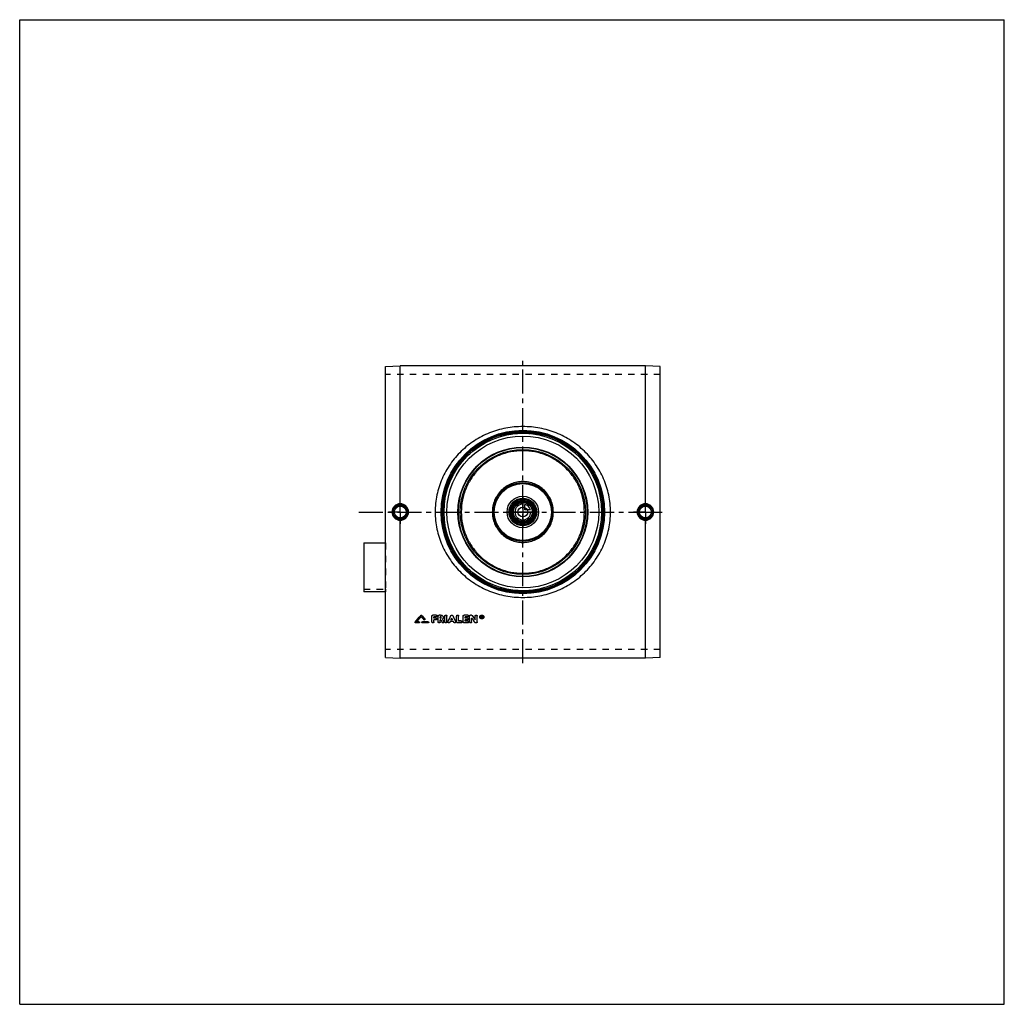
# Model space of a CAD drawing. Header units: millimetres. Extents: x 0 to 1000, y 0 to 1000.
import ezdxf

# ---------------------------------------------------------------- set-up
doc = ezdxf.new("R2010")
doc.units = ezdxf.units.MM
doc.header["$LTSCALE"] = 65.185185
doc.linetypes.add('CENTER', pattern=[0.6, 0.375, -0.075, 0.075, -0.075])
doc.linetypes.add('HIDDEN', pattern=[0.2, 0.1, -0.1])
doc.layers.get('0').update_dxf_attribs({"linetype": 'CONTINUOUS'})
for name, color, linetype in [('ACHSEN_S', 7, 'CONTINUOUS'), ('FASEN', 7, 'CONTINUOUS'), ('KOERPER', 7, 'CONTINUOUS'), ('KONST.EL_MIT_GEO', 7, 'CONTINUOUS'), ('KURVEN', 7, 'CONTINUOUS')]:
    doc.layers.add(name, color=color, linetype=linetype)

msp = doc.modelspace()

# ---------------------------------------------------------------- linework, layer by layer
at = {"color": 7, "linetype": 'Continuous'}
for p, q in [((0, 0), (0, 1000)), ((0, 1000), (1000, 1000)), ((1000, 0), (1000, 1000)), ((0, 0), (1000, 0))]:
    msp.add_line(p, q, dxfattribs=at)
at = {"layer": 'ACHSEN_S', "color": 2, "linetype": 'CENTER'}
for p, q in [((511, 346.5), (511, 653.5)), ((344.5, 500), (655.5, 500))]:
    msp.add_line(p, q, dxfattribs=at)
at = {"layer": 'FASEN', "color": 7, "linetype": 'Continuous'}
for p, q in [((371.5, 647.7), (386.5, 648.5)), ((371.5, 352.3), (371.5, 647.7)), ((635.5, 648.5), (386.5, 648.5)), ((650.5, 647.7), (635.5, 648.5)), ((650.5, 352.3), (650.5, 647.7)), ((371.5, 352.3), (386.5, 351.5)), ((635.5, 351.5), (386.5, 351.5)), ((650.5, 352.3), (635.5, 351.5))]:
    msp.add_line(p, q, dxfattribs=at)
for radius in [80, 77.1]:
    msp.add_circle((511, 500), radius, dxfattribs=at)
at = {"layer": 'KOERPER', "color": 8, "linetype": 'HIDDEN'}
for p, q in [((650.5, 639.8), (371.5, 639.8)), ((349.5, 421.6), (371.5, 421.6)), ((371.5, 421.6), (371.5, 418.8)), ((650.5, 360.2), (371.5, 360.2))]:
    msp.add_line(p, q, dxfattribs=at)
at = {"layer": 'KOERPER', "color": 2, "linetype": 'CENTER'}
for p, q in [((386.5, 500), (386.5, 512)), ((635.5, 500), (635.5, 512)), ((386.5, 500), (374.5, 500)), ((386.5, 500), (386.5, 488)), ((386.5, 500), (398.5, 500)), ((635.5, 500), (623.5, 500)), ((635.5, 500), (647.5, 500)), ((635.5, 500), (635.5, 488))]:
    msp.add_line(p, q, dxfattribs=at)
at = {"layer": 'KOERPER', "color": 7, "linetype": 'Continuous'}
msp.add_line((371.5, 418.8), (349.5, 418.8), dxfattribs=at)
msp.add_circle((511, 500), 11.7, dxfattribs=at)
at = {"layer": 'KONST.EL_MIT_GEO', "color": 7, "linetype": 'Continuous'}
for p, q in [((386.5, 508.4), (386.5, 648.5)), ((635.5, 508.4), (635.5, 648.5)), ((386.5, 351.5), (386.5, 491.6)), ((635.5, 351.5), (635.5, 491.6)), ((349.5, 468.6), (349.5, 418.8)), ((349.5, 468.6), (371.5, 468.6)), ((407.3, 395.1), (407.3, 394.9)), ((408.2, 395.1), (408.2, 394.9)), ((411.4, 391.3), (411.4, 391.2)), ((418.7, 388.2), (418.7, 394.3)), ((423, 395.3), (419.7, 395.3)), ((419.7, 395.3), (419.7, 395.2)), ((423, 395.2), (419.7, 395.2)), ((423, 393.4), (420.7, 393.4)), ((420.7, 392.2), (420.7, 393.4)), ((422.7, 392.3), (420.7, 392.3)), ((422.7, 392.2), (420.7, 392.2)), ((422.7, 390.4), (420.7, 390.4)), ((420.7, 388.2), (420.7, 390.4)), ((422.7, 392.3), (422.7, 392.2)), ((423, 395.3), (423, 395.2)), ((425, 388.2), (425, 394.3)), ((427.5, 395.3), (426, 395.3)), ((426, 395.3), (426, 395.2)), ((427.5, 395.2), (426, 395.2)), ((427.5, 393.4), (427, 393.4)), ((427, 392.2), (427, 393.4)), ((427.5, 392.3), (427, 392.3)), ((427.5, 392.2), (427, 392.2)), ((427.7, 390.4), (427, 390.4)), ((427, 388.2), (427, 390.4)), ((427.5, 395.3), (427.5, 395.2)), ((427.5, 392.3), (427.5, 392.2)), ((431.9, 388.2), (431.9, 394.3)), ((433.9, 388.2), (433.9, 394.3)), ((437.9, 394.8), (437.9, 394.6)), ((439.7, 390.4), (438, 390.4)), ((439.6, 390.5), (438.1, 390.5)), ((439.8, 394.8), (439.8, 394.6)), ((443.8, 388.2), (443.8, 394.3)), ((445.8, 389.1), (445.8, 394.3)), ((450.4, 388.2), (450.4, 394.3)), ((455.1, 395.3), (451.4, 395.3)), ((451.4, 395.3), (451.4, 395.2)), ((455.1, 395.2), (451.4, 395.2)), ((455.1, 393.4), (452.4, 393.4)), ((452.4, 392.2), (452.4, 393.4)), ((454.7, 392.3), (452.4, 392.3)), ((454.7, 392.2), (452.4, 392.2)), ((454.7, 390.4), (452.4, 390.4)), ((452.4, 389.1), (452.4, 390.4)), ((454.7, 392.3), (454.7, 392.2)), ((455.1, 395.3), (455.1, 395.2)), ((457, 388.2), (457, 394.3)), ((458.7, 395.3), (458, 395.3)), ((458, 395.3), (458, 395.2)), ((458.7, 395.2), (458, 395.2)), ((458.7, 395.3), (458.7, 395.2)), ((459, 388.2), (459, 392.1)), ((459.5, 394.9), (459.5, 394.8)), ((462.6, 390.4), (462.6, 394.3)), ((464.6, 388.2), (464.6, 394.3)), ((469.3, 394.4), (468.9, 394.4)), ((468.9, 392.2), (468.9, 394.4)), ((469.3, 394.3), (468.9, 394.3)), ((469.2, 392.2), (468.9, 392.2)), ((469.3, 394), (469.2, 394)), ((469.2, 393.4), (469.2, 394)), ((469.3, 393.5), (469.2, 393.5)), ((469.3, 393.4), (469.2, 393.4)), ((469.3, 393.1), (469.2, 393.1)), ((469.2, 392.2), (469.2, 393.1)), ((469.3, 394.4), (469.3, 394.3)), ((469.3, 393.5), (469.3, 393.4)), ((469.5, 393.6), (469.5, 393.8)), ((469.8, 392.2), (469.5, 392.2)), ((469.8, 392.4), (469.6, 393.2)), ((469.8, 393.6), (469.8, 393.8)), ((469.8, 392.4), (469.8, 392.2)), ((401.6, 388.3), (401.6, 388.2)), ((405.5, 387.4), (402.1, 387.4)), ((405.5, 388.4), (403.2, 388.4)), ((405.5, 388.5), (403.3, 388.5)), ((405.5, 388.5), (405.5, 388.4)), ((414.8, 388.5), (409, 388.5)), ((409, 388.5), (409, 388.4)), ((414.8, 388.4), (409, 388.4)), ((414.8, 387.4), (409, 387.4)), ((414.8, 388.5), (414.8, 388.4)), ((430.8, 388.8), (430.8, 388.6)), ((434.9, 388.7), (434.9, 388.6)), ((436.8, 387.9), (437.1, 388.7)), ((440.6, 388.7), (437.1, 388.7)), ((440.9, 387.9), (440.6, 388.7)), ((442.8, 388.7), (442.8, 388.6)), ((448.5, 387.4), (444.8, 387.4)), ((448.5, 389.3), (445.8, 389.3)), ((448.5, 389.1), (445.8, 389.1)), ((448.5, 389.3), (448.5, 389.1)), ((455.1, 387.4), (451.4, 387.4)), ((455.1, 389.3), (452.4, 389.3)), ((455.1, 389.1), (452.4, 389.1)), ((455.1, 389.3), (455.1, 389.1)), ((463.6, 387.4), (463, 387.4))]:
    msp.add_line(p, q, dxfattribs=at)
at = {"layer": 'KONST.EL_MIT_GEO', "color": 8, "linetype": 'HIDDEN'}
for p, q in [((371.5, 468.6), (371.5, 421.6)), ((407.8, 393.9), (407.8, 393.8)), ((410.5, 390.7), (410.5, 390.6)), ((411.5, 390.9), (411.5, 391)), ((418.7, 394.4), (418.7, 394.3)), ((423, 393.5), (420.7, 393.5)), ((420.7, 393.5), (420.7, 393.4)), ((422.7, 390.5), (420.7, 390.5)), ((420.7, 390.5), (420.7, 390.4)), ((422.7, 390.5), (422.7, 390.4)), ((423, 393.5), (423, 393.4)), ((423.7, 391.3), (423.7, 391.4)), ((424, 394.3), (424, 394.4)), ((425, 394.4), (425, 394.3)), ((427.5, 393.5), (427, 393.5)), ((427, 393.5), (427, 393.4)), ((427.7, 390.5), (427, 390.5)), ((427, 390.5), (427, 390.4)), ((427.5, 393.5), (427.5, 393.4)), ((427.7, 390.5), (427.7, 390.4)), ((428.2, 392.8), (428.2, 392.9)), ((429.5, 391.3), (429.5, 391.1)), ((429.5, 391.2), (429.5, 391.3)), ((429.5, 391.2), (429.5, 391.2)), ((430.2, 392.8), (430.2, 392.9)), ((431.9, 394.4), (431.9, 394.3)), ((433.9, 394.4), (433.9, 394.3)), ((438.1, 390.5), (438, 390.5)), ((438, 390.5), (438, 390.4)), ((438.9, 392.2), (438.9, 392.1)), ((439.7, 390.5), (439.6, 390.5)), ((439.7, 390.5), (439.7, 390.4)), ((443.8, 394.4), (443.8, 394.3)), ((445.8, 394.4), (445.8, 394.3)), ((450.4, 394.4), (450.4, 394.3)), ((455.1, 393.5), (452.4, 393.5)), ((452.4, 393.5), (452.4, 393.4)), ((454.7, 390.5), (452.4, 390.5)), ((452.4, 390.5), (452.4, 390.4)), ((454.7, 390.5), (454.7, 390.4)), ((455.1, 393.5), (455.1, 393.4)), ((455.7, 391.3), (455.7, 391.4)), ((456.1, 394.3), (456.1, 394.4)), ((457, 394.4), (457, 394.3)), ((459, 392.3), (459, 392.1)), ((462.6, 394.4), (462.6, 394.3)), ((464.6, 394.4), (464.6, 394.3)), ((467.2, 393.4), (467.2, 393.3)), ((467.7, 393.4), (467.7, 393.3)), ((469.2, 392.4), (468.9, 392.4)), ((469.3, 394.1), (469.2, 394.1)), ((469.2, 394.1), (469.2, 394)), ((469.3, 393.2), (469.2, 393.2)), ((469.2, 393.2), (469.2, 393.1)), ((469.3, 394.1), (469.3, 394)), ((469.3, 393.2), (469.3, 393.1)), ((469.5, 392.4), (469.3, 393.2)), ((469.5, 393.9), (469.5, 393.8)), ((469.8, 392.4), (469.5, 392.4)), ((469.5, 392.4), (469.5, 392.2)), ((469.6, 393.3), (469.6, 393.2)), ((469.6, 393.2), (469.6, 393.3)), ((469.6, 393.2), (469.6, 393.2)), ((469.8, 393.9), (469.8, 393.8)), ((471, 393.4), (471, 393.3)), ((471.5, 393.4), (471.5, 393.3)), ((401.5, 388), (401.5, 387.9)), ((405.5, 387.5), (402.1, 387.5)), ((402.1, 387.5), (402.1, 387.4)), ((403.3, 388.5), (403.2, 388.5)), ((403.2, 388.5), (403.2, 388.4)), ((405.5, 387.5), (405.5, 387.4)), ((406.1, 387.9), (406.1, 388)), ((408.4, 388), (408.4, 387.9)), ((414.8, 387.5), (409, 387.5)), ((409, 387.5), (409, 387.4)), ((414.8, 387.5), (414.8, 387.4)), ((415.4, 387.9), (415.4, 388)), ((429, 388), (429, 387.9)), ((430.9, 388.2), (430.9, 388.4)), ((434.9, 388.4), (434.9, 388.2)), ((436.8, 388), (437.1, 388.8)), ((436.8, 388), (436.8, 387.9)), ((440.6, 388.8), (437.1, 388.8)), ((437.1, 388.8), (437.1, 388.7)), ((440.6, 388.8), (440.6, 388.7)), ((440.9, 388), (440.6, 388.8)), ((440.9, 388), (440.9, 387.9)), ((442.8, 388.2), (442.8, 388.4)), ((448.5, 387.5), (444.8, 387.5)), ((444.8, 387.5), (444.8, 387.4)), ((448.5, 387.5), (448.5, 387.4)), ((449.4, 388.2), (449.4, 388.4)), ((455.1, 387.5), (451.4, 387.5)), ((451.4, 387.5), (451.4, 387.4)), ((455.1, 387.5), (455.1, 387.4)), ((456.1, 388.2), (456.1, 388.4)), ((462.1, 387.9), (462.1, 387.8)), ((463.6, 387.5), (463, 387.5)), ((463, 387.5), (463, 387.4)), ((463.6, 387.5), (463.6, 387.4))]:
    msp.add_line(p, q, dxfattribs=at)
at = {"layer": 'KONST.EL_MIT_GEO', "color": 7, "linetype": 'Continuous'}
for centre, radius in [((511, 500), 83), ((511, 500), 82), ((511, 500), 81.2), ((511, 500), 65.9), ((511, 500), 65.4), ((511, 500), 63.5), ((511, 500), 30), ((511, 500), 29), ((511, 500), 14), ((511, 500), 13), ((511, 500), 11.3), ((511, 500), 10.3), ((386.5, 500), 7.05), ((386.5, 500), 6.05), ((511, 500), 5), ((635.5, 500), 7.05), ((635.5, 500), 6.05)]:
    msp.add_circle(centre, radius, dxfattribs=at)
at = {"layer": 'KONST.EL_MIT_GEO', "color": 8, "linetype": 'HIDDEN'}
msp.add_circle((511, 500), 80, dxfattribs=at)
at = {"layer": 'KONST.EL_MIT_GEO', "color": 7, "linetype": 'Continuous'}
for centre, radius, start, end in [((386.5, 500), 7.43, 90.0316, 180.0329), ((386.5, 500), 7.43, 359.967, 90.2643), ((635.5, 500), 7.43, 89.7357, 180.033), ((635.5, 500), 7.43, 359.9671, 89.9684), ((386.5, 500), 7.43, 179.9671, 269.9684), ((386.5, 500), 7.43, 269.7357, 0.033), ((635.5, 500), 7.43, 179.967, 270.2643), ((635.5, 500), 7.43, 270.0316, 0.0329), ((-353.7, 1026.7), 989, 319.7946, 320.3047), ((-354.9, 1026.8), 990, 319.8311, 320.3411), ((-352.3, 1025.8), 988.4, 319.8466, 320.2557), ((1172.1, 1029.4), 994.1, 219.7451, 219.9884), ((1175.1, 1031.7), 996.7, 219.6966, 219.9788), ((1176.3, 1031.7), 997.6, 219.6602, 219.9424), ((1322.6, 863), 1012.1, 207.8398, 208.0011), ((1326.7, 864.8), 1014.6, 207.8313, 207.9845), ((1328.9, 865.2), 1016.7, 207.7938, 207.9538), ((-499.2, 857.1), 1045, 333.3703, 333.7397), ((-501.2, 857.4), 1046.9, 333.4, 333.7691), ((1376.9, 857.1), 1045, 206.2603, 206.6297), ((1378.9, 857.4), 1046.9, 206.2309, 206.6), ((1246.8, 947.1), 963.6, 215.1605, 215.4784), ((1258.2, 954.4), 975.2, 215.01, 215.3253), ((1259.6, 954.5), 976.4, 214.9752, 215.2903), ((469, 393.4), 1.29, 182.8481, 193.7428), ((469.3, 393.7), 0.285, 270.1684, 275.5261), ((469.7, 393.4), 1.29, 346.1806, 357.1901)]:
    msp.add_arc(centre, radius, start, end, dxfattribs=at)
at = {"layer": 'KONST.EL_MIT_GEO', "color": 8, "linetype": 'HIDDEN'}
for centre, radius, start, end in [((-351.1, 1025.8), 987.5, 319.8101, 320.2193), ((1170.9, 1029.4), 993.1, 219.7815, 220.0248), ((1320.8, 862.8), 1010.3, 207.8703, 208.0318), ((427.7, 392.9), 0.553, 352.8327, 0.0048), ((1245.5, 947), 962.4, 215.1954, 215.5134), ((469, 393.4), 1.34, 179.9916, 182.832), ((469.3, 393.7), 0.2, 353.3654, 0.0417), ((469.7, 393.4), 1.34, 357.2022, 0.0083)]:
    msp.add_arc(centre, radius, start, end, dxfattribs=at)
at = {"layer": 'KONST.EL_MIT_GEO', "color": 7, "linetype": 'Continuous'}
for centre, start_param in [((469.5, 500), -4.25373), ((469.8, 500), -4.25419)]:
    msp.add_ellipse(centre, major_axis=(-46.1, 232.3), ratio=0.09897, start_param=start_param, end_param=-4.24957, dxfattribs=at)
for points, knots in [([(600, 500), (600, 502.9), (599.7, 508.7), (598.4, 517.3), (596.2, 525.7), (592.1, 536.5), (585.1, 549), (575.8, 560), (567.2, 567.5), (560.2, 572.5), (552.8, 576.8), (542.3, 581.6), (528.4, 585.7), (511, 587.3), (493.6, 585.7), (479.7, 581.6), (469.2, 576.8), (461.8, 572.5), (454.8, 567.5), (446.2, 560), (436.9, 549), (429.9, 536.5), (425.8, 525.7), (423.6, 517.3), (422.3, 508.7), (422, 502.9), (422, 500)], [0, 0, 0, 0, 0.03155, 0.06305, 0.09447, 0.1258, 0.18805, 0.25001, 0.28101, 0.31204, 0.34315, 0.37436, 0.43702, 0.5, 0.56298, 0.62564, 0.65685, 0.68796, 0.71899, 0.74999, 0.81195, 0.8742, 0.90553, 0.93695, 0.96845, 1, 1, 1, 1]), ([(573.5, 500), (573.5, 504.1), (572.9, 510.3), (570.9, 518.2), (568.1, 525.9), (563.2, 534.9), (556.7, 542.8), (550.7, 548.2), (544.1, 553), (535.1, 557.9), (523.3, 561.4), (511, 562.6), (498.7, 561.4), (486.9, 557.9), (477.9, 553), (471.3, 548.2), (465.3, 542.8), (458.8, 534.9), (453.9, 525.9), (451.1, 518.2), (449.1, 510.3), (448.5, 504.1), (448.5, 500)], [0, 0, 0, 0, 0.06274, 0.0941, 0.12541, 0.18779, 0.25001, 0.28115, 0.31231, 0.37467, 0.43726, 0.5, 0.56274, 0.62533, 0.68769, 0.71885, 0.74999, 0.81221, 0.87459, 0.9059, 0.93726, 1, 1, 1, 1]), ([(542, 500), (542, 502), (541.6, 506.1), (539.8, 511.9), (536.9, 517.3), (533, 522), (528.3, 525.8), (522.9, 528.7), (517.1, 530.5), (511, 531.1), (504.9, 530.5), (499.1, 528.7), (493.7, 525.8), (489, 522), (485.1, 517.3), (482.2, 511.9), (480.4, 506.1), (480, 502), (480, 500)], [0, 0, 0, 0, 0.06256, 0.12509, 0.18756, 0.25, 0.31243, 0.37491, 0.43744, 0.5, 0.56256, 0.62509, 0.68757, 0.75, 0.81244, 0.87491, 0.93744, 1, 1, 1, 1]), ([(386.5, 508.4), (385.4, 508.4), (383.2, 507.9), (380.4, 506.1), (378.6, 503.3), (378.1, 501.1), (378.1, 500)], [0, 0, 0, 0, 0.24958, 0.49952, 0.74971, 1, 1, 1, 1]), ([(378.1, 500), (378.1, 498.9), (378.6, 496.7), (380.4, 493.9), (383.2, 492.1), (385.4, 491.6), (386.5, 491.6)], [0, 0, 0, 0, 0.25029, 0.50048, 0.75042, 1, 1, 1, 1]), ([(386.5, 508.4), (386.5, 508.3), (386.5, 508.1), (386.5, 507.9), (386.5, 507.7), (386.5, 507.6), (386.5, 507.5), (386.5, 507.5), (386.5, 507.4), (386.5, 507.4)], [0, 0, 0, 0, 0.3728, 0.54121, 0.68986, 0.81365, 0.90842, 0.97109, 1, 1, 1, 1]), ([(394.9, 500), (394.9, 501.1), (394.5, 503.3), (392.6, 506.1), (389.8, 508), (387.6, 508.4), (386.5, 508.4)], [0, 0, 0, 0, 0.25, 0.49998, 0.74997, 1, 1, 1, 1]), ([(386.5, 491.6), (387.6, 491.6), (389.8, 492), (392.6, 493.9), (394.5, 496.7), (394.9, 498.9), (394.9, 500)], [0, 0, 0, 0, 0.25003, 0.50002, 0.75, 1, 1, 1, 1]), ([(422, 500), (422, 497.1), (422.3, 491.3), (423.6, 482.7), (425.8, 474.3), (429.9, 463.5), (436.9, 451), (446.2, 440), (454.8, 432.5), (461.8, 427.5), (469.2, 423.2), (479.7, 418.4), (493.6, 414.3), (511, 412.7), (528.4, 414.3), (542.3, 418.4), (552.8, 423.2), (560.2, 427.5), (567.2, 432.5), (575.8, 440), (585.1, 451), (592.1, 463.5), (596.2, 474.3), (598.4, 482.7), (599.7, 491.3), (600, 497.1), (600, 500)], [0, 0, 0, 0, 0.03155, 0.06305, 0.09447, 0.1258, 0.18805, 0.25001, 0.28101, 0.31204, 0.34315, 0.37436, 0.43702, 0.5, 0.56298, 0.62564, 0.65685, 0.68796, 0.71899, 0.74999, 0.81195, 0.8742, 0.90553, 0.93695, 0.96845, 1, 1, 1, 1]), ([(448.5, 500), (448.5, 495.9), (449.1, 489.7), (451.1, 481.8), (453.9, 474.1), (458.8, 465.1), (465.3, 457.2), (471.3, 451.8), (477.9, 447), (486.9, 442.1), (498.7, 438.6), (511, 437.4), (523.3, 438.6), (535.1, 442.1), (544.1, 447), (550.7, 451.8), (556.7, 457.2), (563.2, 465.1), (568.1, 474.1), (570.9, 481.8), (572.9, 489.7), (573.5, 495.9), (573.5, 500)], [0, 0, 0, 0, 0.06274, 0.0941, 0.12541, 0.18779, 0.25001, 0.28115, 0.31231, 0.37467, 0.43726, 0.5, 0.56274, 0.62533, 0.68769, 0.71885, 0.74999, 0.81221, 0.87459, 0.9059, 0.93726, 1, 1, 1, 1]), ([(480, 500), (480, 498), (480.4, 493.9), (482.2, 488.1), (485.1, 482.7), (489, 478), (493.7, 474.2), (499.1, 471.3), (504.9, 469.5), (511, 468.9), (517.1, 469.5), (522.9, 471.3), (528.3, 474.2), (533, 478), (536.9, 482.7), (539.8, 488.1), (541.6, 493.9), (542, 498), (542, 500)], [0, 0, 0, 0, 0.06256, 0.12509, 0.18756, 0.25, 0.31243, 0.37491, 0.43744, 0.5, 0.56256, 0.62509, 0.68757, 0.75, 0.81244, 0.87491, 0.93744, 1, 1, 1, 1]), ([(635.5, 508.4), (634.4, 508.4), (632.2, 508), (629.4, 506.1), (627.5, 503.3), (627.1, 501.1), (627.1, 500)], [0, 0, 0, 0, 0.25003, 0.50002, 0.75, 1, 1, 1, 1]), ([(627.1, 500), (627.1, 498.9), (627.5, 496.7), (629.4, 493.9), (632.2, 492), (634.4, 491.6), (635.5, 491.6)], [0, 0, 0, 0, 0.25, 0.49998, 0.74997, 1, 1, 1, 1]), ([(635.5, 508.4), (635.5, 508.3), (635.5, 508.1), (635.5, 507.9), (635.5, 507.7), (635.5, 507.6), (635.5, 507.5), (635.5, 507.5), (635.5, 507.4), (635.5, 507.4)], [0, 0, 0, 0, 0.3728, 0.5412, 0.68986, 0.81365, 0.90842, 0.97108, 1, 1, 1, 1]), ([(643.9, 500), (643.9, 501.1), (643.4, 503.3), (641.6, 506.1), (638.8, 507.9), (636.6, 508.4), (635.5, 508.4)], [0, 0, 0, 0, 0.25029, 0.50048, 0.75042, 1, 1, 1, 1]), ([(635.5, 491.6), (636.6, 491.6), (638.8, 492.1), (641.6, 493.9), (643.4, 496.7), (643.9, 498.9), (643.9, 500)], [0, 0, 0, 0, 0.24958, 0.49952, 0.74971, 1, 1, 1, 1]), ([(386.5, 491.6), (386.5, 491.7), (386.5, 491.9), (386.5, 492.1), (386.5, 492.3), (386.5, 492.4), (386.5, 492.5), (386.5, 492.5), (386.5, 492.6), (386.5, 492.6)], [0, 0, 0, 0, 0.37281, 0.54121, 0.68986, 0.81366, 0.90843, 0.97109, 1, 1, 1, 1]), ([(635.5, 491.6), (635.5, 491.7), (635.5, 491.9), (635.5, 492.1), (635.5, 492.3), (635.5, 492.4), (635.5, 492.5), (635.5, 492.5), (635.5, 492.6), (635.5, 492.6)], [0, 0, 0, 0, 0.3728, 0.5412, 0.68985, 0.81365, 0.90842, 0.97108, 1, 1, 1, 1]), ([(407.3, 395.1), (407.4, 395.2), (407.8, 395.4), (408.1, 395.2), (408.2, 395.1)], [0, 0, 0, 0, 0.49957, 1, 1, 1, 1]), ([(407.3, 394.9), (407.4, 395.1), (407.8, 395.2), (408.1, 395.1), (408.2, 394.9)], [0, 0, 0, 0, 0.50001, 1, 1, 1, 1]), ([(411.5, 390.9), (411.5, 390.8), (411.4, 390.6), (411.3, 390.4), (411.1, 390.3), (410.7, 390.3), (410.5, 390.5), (410.5, 390.6)], [0, 0, 0, 0, 0.23369, 0.35834, 0.48748, 0.74877, 1, 1, 1, 1]), ([(411.4, 391.3), (411.4, 391.3), (411.5, 391.2), (411.5, 391.1), (411.5, 391)], [0, 0, 0, 0, 0.26438, 1, 1, 1, 1]), ([(411.4, 391.2), (411.4, 391.2), (411.5, 391.1), (411.5, 390.9), (411.5, 390.9)], [0, 0, 0, 0, 0.25714, 1, 1, 1, 1]), ([(418.7, 394.4), (418.7, 394.5), (418.8, 394.8), (419, 395.1), (419.4, 395.3), (419.6, 395.3), (419.7, 395.3)], [0, 0, 0, 0, 0.23683, 0.48197, 0.73684, 1, 1, 1, 1]), ([(418.7, 394.3), (418.7, 394.4), (418.8, 394.6), (419, 394.9), (419.4, 395.1), (419.6, 395.2), (419.7, 395.2)], [0, 0, 0, 0, 0.23652, 0.4812, 0.73686, 1, 1, 1, 1]), ([(422.7, 392.3), (422.8, 392.3), (423.1, 392.2), (423.4, 392.1), (423.6, 391.8), (423.7, 391.5), (423.7, 391.4)], [0, 0, 0, 0, 0.26735, 0.51943, 0.76642, 1, 1, 1, 1]), ([(422.7, 392.2), (423, 392.2), (423.3, 392), (423.6, 391.6), (423.7, 391.4), (423.7, 391.3)], [0, 0, 0, 0, 0.51596, 0.76239, 1, 1, 1, 1]), ([(423.7, 391.3), (423.7, 391.2), (423.6, 390.9), (423.3, 390.5), (423, 390.4), (422.7, 390.4)], [0, 0, 0, 0, 0.23761, 0.48386, 1, 1, 1, 1]), ([(423, 395.3), (423.2, 395.3), (423.4, 395.3), (423.8, 395.1), (424, 394.8), (424, 394.5), (424, 394.4)], [0, 0, 0, 0, 0.26644, 0.51814, 0.76548, 1, 1, 1, 1]), ([(423, 395.2), (423.2, 395.2), (423.4, 395.1), (423.8, 394.9), (424, 394.6), (424, 394.4), (424, 394.3)], [0, 0, 0, 0, 0.26314, 0.5188, 0.76349, 1, 1, 1, 1]), ([(424, 394.3), (424, 394.2), (424, 393.9), (423.8, 393.6), (423.4, 393.4), (423.2, 393.4), (423, 393.4)], [0, 0, 0, 0, 0.23651, 0.48104, 0.73668, 1, 1, 1, 1]), ([(425, 394.4), (425, 394.5), (425.1, 394.8), (425.3, 395.1), (425.6, 395.3), (425.9, 395.3), (426, 395.3)], [0, 0, 0, 0, 0.23683, 0.48197, 0.73684, 1, 1, 1, 1]), ([(425, 394.3), (425, 394.4), (425.1, 394.6), (425.3, 394.9), (425.6, 395.1), (425.9, 395.2), (426, 395.2)], [0, 0, 0, 0, 0.23652, 0.4812, 0.73686, 1, 1, 1, 1]), ([(427.5, 395.3), (427.9, 395.3), (428.6, 395.2), (429.5, 394.7), (430.1, 393.9), (430.2, 393.2), (430.2, 392.9)], [0, 0, 0, 0, 0.26375, 0.5185, 0.76334, 1, 1, 1, 1]), ([(427.5, 395.2), (427.9, 395.2), (428.6, 395), (429.5, 394.5), (430.1, 393.7), (430.2, 393.1), (430.2, 392.8)], [0, 0, 0, 0, 0.2634, 0.51928, 0.76395, 1, 1, 1, 1]), ([(428.2, 392.8), (428.2, 392.9), (428.2, 393), (428, 393.3), (427.7, 393.4), (427.5, 393.4)], [0, 0, 0, 0, 0.23806, 0.48464, 1, 1, 1, 1]), ([(427.5, 392.2), (427.7, 392.2), (428, 392.2), (428.2, 392.5), (428.2, 392.7), (428.2, 392.8)], [0, 0, 0, 0, 0.51548, 0.76193, 1, 1, 1, 1]), ([(427.5, 392.3), (427.7, 392.3), (428, 392.4), (428.2, 392.6), (428.2, 392.8), (428.2, 392.8)], [0, 0, 0, 0, 0.51421, 0.7606, 1, 1, 1, 1]), ([(430.2, 392.8), (430.2, 392.5), (430.1, 391.8), (429.7, 391.3), (429.5, 391.1)], [0, 0, 0, 0, 0.49187, 1, 1, 1, 1]), ([(431.9, 394.4), (431.9, 394.5), (431.9, 394.8), (432.2, 395.1), (432.5, 395.3), (432.9, 395.3), (433.3, 395.3), (433.6, 395.1), (433.8, 394.8), (433.9, 394.5), (433.9, 394.4)], [0, 0, 0, 0, 0.11983, 0.24031, 0.36952, 0.49993, 0.63146, 0.75951, 0.88074, 1, 1, 1, 1]), ([(431.9, 394.3), (431.9, 394.4), (431.9, 394.6), (432.2, 394.9), (432.5, 395.1), (432.9, 395.2), (433.3, 395.1), (433.6, 394.9), (433.8, 394.6), (433.9, 394.4), (433.9, 394.3)], [0, 0, 0, 0, 0.11825, 0.24058, 0.36842, 0.5, 0.63157, 0.75941, 0.88175, 1, 1, 1, 1]), ([(437.9, 394.8), (438, 394.9), (438.3, 395.2), (438.9, 395.3), (439.4, 395.2), (439.7, 394.9), (439.8, 394.8)], [0, 0, 0, 0, 0.24454, 0.5007, 0.75543, 1, 1, 1, 1]), ([(437.9, 394.6), (438, 394.8), (438.3, 395.1), (438.9, 395.2), (439.4, 395.1), (439.7, 394.8), (439.8, 394.6)], [0, 0, 0, 0, 0.24311, 0.49999, 0.75688, 1, 1, 1, 1]), ([(443.8, 394.4), (443.8, 394.5), (443.9, 394.8), (444.1, 395.1), (444.4, 395.3), (444.8, 395.3), (445.2, 395.3), (445.5, 395.1), (445.8, 394.8), (445.8, 394.5), (445.8, 394.4)], [0, 0, 0, 0, 0.11983, 0.24031, 0.36952, 0.49993, 0.63146, 0.75951, 0.88074, 1, 1, 1, 1]), ([(443.8, 394.3), (443.8, 394.4), (443.9, 394.6), (444.1, 394.9), (444.4, 395.1), (444.8, 395.2), (445.2, 395.1), (445.5, 394.9), (445.8, 394.6), (445.8, 394.4), (445.8, 394.3)], [0, 0, 0, 0, 0.11825, 0.24058, 0.36842, 0.5, 0.63157, 0.75941, 0.88175, 1, 1, 1, 1]), ([(450.4, 394.4), (450.4, 394.5), (450.5, 394.8), (450.7, 395.1), (451, 395.3), (451.3, 395.3), (451.4, 395.3)], [0, 0, 0, 0, 0.23683, 0.48197, 0.73684, 1, 1, 1, 1]), ([(450.4, 394.3), (450.4, 394.4), (450.5, 394.6), (450.7, 394.9), (451, 395.1), (451.3, 395.2), (451.4, 395.2)], [0, 0, 0, 0, 0.23652, 0.4812, 0.73686, 1, 1, 1, 1]), ([(454.7, 392.3), (454.9, 392.3), (455.1, 392.2), (455.4, 392.1), (455.7, 391.8), (455.7, 391.5), (455.7, 391.4)], [0, 0, 0, 0, 0.26735, 0.51943, 0.76642, 1, 1, 1, 1]), ([(454.7, 392.2), (455, 392.2), (455.4, 392), (455.7, 391.6), (455.7, 391.4), (455.7, 391.3)], [0, 0, 0, 0, 0.51596, 0.76239, 1, 1, 1, 1]), ([(455.7, 391.3), (455.7, 391.2), (455.7, 390.9), (455.4, 390.5), (455, 390.4), (454.7, 390.4)], [0, 0, 0, 0, 0.23761, 0.48386, 1, 1, 1, 1]), ([(455.1, 395.3), (455.2, 395.3), (455.4, 395.3), (455.8, 395.1), (456, 394.8), (456.1, 394.5), (456.1, 394.4)], [0, 0, 0, 0, 0.26644, 0.51814, 0.76548, 1, 1, 1, 1]), ([(455.1, 395.2), (455.2, 395.2), (455.4, 395.1), (455.8, 394.9), (456, 394.6), (456.1, 394.4), (456.1, 394.3)], [0, 0, 0, 0, 0.26314, 0.5188, 0.76349, 1, 1, 1, 1]), ([(456.1, 394.3), (456.1, 394.2), (456, 393.9), (455.8, 393.6), (455.4, 393.4), (455.2, 393.4), (455.1, 393.4)], [0, 0, 0, 0, 0.23651, 0.48104, 0.73668, 1, 1, 1, 1]), ([(457, 394.4), (457, 394.5), (457.1, 394.8), (457.3, 395.1), (457.6, 395.3), (457.9, 395.3), (458, 395.3)], [0, 0, 0, 0, 0.23683, 0.48197, 0.73684, 1, 1, 1, 1]), ([(457, 394.3), (457, 394.4), (457.1, 394.6), (457.3, 394.9), (457.6, 395.1), (457.9, 395.2), (458, 395.2)], [0, 0, 0, 0, 0.23652, 0.4812, 0.73686, 1, 1, 1, 1]), ([(458.7, 395.3), (458.9, 395.3), (459.2, 395.2), (459.4, 395), (459.5, 394.9)], [0, 0, 0, 0, 0.51107, 1, 1, 1, 1]), ([(458.7, 395.2), (458.9, 395.2), (459.2, 395.1), (459.4, 394.9), (459.5, 394.8)], [0, 0, 0, 0, 0.51116, 1, 1, 1, 1]), ([(462.6, 394.4), (462.6, 394.5), (462.7, 394.8), (462.9, 395.1), (463.2, 395.3), (463.6, 395.3), (464, 395.3), (464.3, 395.1), (464.6, 394.8), (464.6, 394.5), (464.6, 394.4)], [0, 0, 0, 0, 0.11983, 0.24031, 0.36952, 0.49993, 0.63146, 0.75951, 0.88074, 1, 1, 1, 1]), ([(462.6, 394.3), (462.6, 394.4), (462.7, 394.6), (462.9, 394.9), (463.2, 395.1), (463.6, 395.2), (464, 395.1), (464.3, 394.9), (464.6, 394.6), (464.6, 394.4), (464.6, 394.3)], [0, 0, 0, 0, 0.11825, 0.24058, 0.36842, 0.5, 0.63157, 0.75941, 0.88175, 1, 1, 1, 1]), ([(467.2, 393.4), (467.2, 393.6), (467.3, 394.2), (467.8, 394.8), (468.5, 395.2), (469.4, 395.4), (470.2, 395.2), (470.9, 394.8), (471.4, 394.2), (471.5, 393.6), (471.5, 393.4)], [0, 0, 0, 0, 0.11889, 0.2404, 0.36871, 0.49997, 0.6316, 0.75958, 0.88148, 1, 1, 1, 1]), ([(467.2, 393.3), (467.2, 393.5), (467.3, 394), (467.8, 394.7), (468.5, 395.1), (469.4, 395.2), (470.2, 395.1), (470.9, 394.7), (471.4, 394), (471.5, 393.5), (471.5, 393.3)], [0, 0, 0, 0, 0.11809, 0.24043, 0.36834, 0.5, 0.63166, 0.75957, 0.8819, 1, 1, 1, 1]), ([(471.5, 393.3), (471.5, 393), (471.4, 392.5), (470.9, 391.9), (470.2, 391.4), (469.4, 391.3), (468.5, 391.4), (467.8, 391.9), (467.3, 392.5), (467.2, 393), (467.2, 393.3)], [0, 0, 0, 0, 0.1181, 0.24025, 0.36814, 0.5, 0.63186, 0.75975, 0.8819, 1, 1, 1, 1]), ([(471, 393.3), (471, 393.4), (470.9, 393.8), (470.5, 394.3), (470, 394.6), (469.4, 394.8), (468.7, 394.6), (468.2, 394.3), (467.8, 393.8), (467.7, 393.4), (467.7, 393.3)], [0, 0, 0, 0, 0.11809, 0.24041, 0.36832, 0.50001, 0.63169, 0.7596, 0.88191, 1, 1, 1, 1]), ([(467.7, 393.3), (467.7, 393.1), (467.8, 392.7), (468.2, 392.2), (468.7, 391.9), (469.4, 391.7), (470, 391.9), (470.5, 392.2), (470.9, 392.7), (471, 393.1), (471, 393.3)], [0, 0, 0, 0, 0.1181, 0.24027, 0.36816, 0.50001, 0.63184, 0.75973, 0.8819, 1, 1, 1, 1]), ([(467.7, 393.1), (467.8, 392.9), (467.9, 392.6), (468.3, 392.2), (468.8, 392), (469.4, 391.9), (469.9, 392), (470.4, 392.2), (470.8, 392.6), (470.9, 392.9), (471, 393.1)], [0, 0, 0, 0, 0.1197, 0.2411, 0.36981, 0.50038, 0.63011, 0.75922, 0.8807, 1, 1, 1, 1]), ([(469.3, 394.4), (469.4, 394.4), (469.6, 394.3), (469.8, 394.1), (469.8, 394), (469.8, 393.9)], [0, 0, 0, 0, 0.51426, 0.76058, 1, 1, 1, 1]), ([(469.3, 394.3), (469.4, 394.3), (469.6, 394.2), (469.8, 394), (469.8, 393.8), (469.8, 393.8)], [0, 0, 0, 0, 0.51493, 0.76162, 1, 1, 1, 1]), ([(469.5, 393.8), (469.5, 393.9), (469.4, 394), (469.3, 394), (469.3, 394)], [0, 0, 0, 0, 0.48427, 1, 1, 1, 1]), ([(469.3, 393.5), (469.3, 393.5), (469.4, 393.5), (469.5, 393.7), (469.5, 393.7)], [0, 0, 0, 0, 0.51705, 1, 1, 1, 1]), ([(469.3, 393.4), (469.4, 393.4), (469.5, 393.4), (469.5, 393.5), (469.5, 393.6)], [0, 0, 0, 0, 0.51975, 1, 1, 1, 1]), ([(469.8, 393.6), (469.8, 393.5), (469.8, 393.3), (469.7, 393.2), (469.6, 393.2)], [0, 0, 0, 0, 0.48839, 1, 1, 1, 1]), ([(401.5, 388), (401.5, 388.1), (401.5, 388.2), (401.6, 388.3), (401.6, 388.3)], [0, 0, 0, 0, 0.24222, 1, 1, 1, 1]), ([(401.5, 387.9), (401.5, 388), (401.5, 388.1), (401.6, 388.2), (401.6, 388.2)], [0, 0, 0, 0, 0.7424, 1, 1, 1, 1]), ([(402.1, 387.4), (401.9, 387.4), (401.7, 387.5), (401.5, 387.7), (401.5, 387.8), (401.5, 387.9)], [0, 0, 0, 0, 0.51763, 0.76349, 1, 1, 1, 1]), ([(405.5, 388.5), (405.7, 388.5), (405.9, 388.5), (406.1, 388.2), (406.1, 388.1), (406.1, 388)], [0, 0, 0, 0, 0.51597, 0.76567, 1, 1, 1, 1]), ([(405.5, 388.4), (405.7, 388.4), (405.9, 388.3), (406.1, 388.1), (406.1, 388), (406.1, 387.9)], [0, 0, 0, 0, 0.51749, 0.76348, 1, 1, 1, 1]), ([(406.1, 387.9), (406.1, 387.8), (406.1, 387.7), (405.9, 387.5), (405.7, 387.4), (405.5, 387.4)], [0, 0, 0, 0, 0.23655, 0.48244, 1, 1, 1, 1]), ([(408.4, 388), (408.4, 388.1), (408.5, 388.2), (408.6, 388.5), (408.9, 388.5), (409, 388.5)], [0, 0, 0, 0, 0.23585, 0.48366, 1, 1, 1, 1]), ([(408.4, 387.9), (408.4, 388), (408.5, 388.1), (408.6, 388.3), (408.9, 388.4), (409, 388.4)], [0, 0, 0, 0, 0.23655, 0.48255, 1, 1, 1, 1]), ([(409, 387.4), (408.9, 387.4), (408.6, 387.5), (408.5, 387.7), (408.4, 387.8), (408.4, 387.9)], [0, 0, 0, 0, 0.5176, 0.76348, 1, 1, 1, 1]), ([(414.8, 388.5), (414.9, 388.5), (415.2, 388.5), (415.3, 388.2), (415.4, 388.1), (415.4, 388)], [0, 0, 0, 0, 0.51597, 0.76567, 1, 1, 1, 1]), ([(414.8, 388.4), (414.9, 388.4), (415.2, 388.3), (415.3, 388.1), (415.4, 388), (415.4, 387.9)], [0, 0, 0, 0, 0.51749, 0.76348, 1, 1, 1, 1]), ([(415.4, 387.9), (415.4, 387.8), (415.3, 387.7), (415.2, 387.5), (414.9, 387.4), (414.8, 387.4)], [0, 0, 0, 0, 0.23655, 0.48244, 1, 1, 1, 1]), ([(420.7, 388.2), (420.7, 388.1), (420.7, 387.9), (420.4, 387.6), (420.1, 387.4), (419.7, 387.4), (419.4, 387.4), (419, 387.6), (418.8, 387.9), (418.7, 388.1), (418.7, 388.2)], [0, 0, 0, 0, 0.11734, 0.23924, 0.36746, 0.5, 0.63254, 0.76076, 0.88266, 1, 1, 1, 1]), ([(427, 388.2), (427, 388.1), (426.9, 387.9), (426.7, 387.6), (426.4, 387.4), (426, 387.4), (425.6, 387.4), (425.3, 387.6), (425.1, 387.9), (425, 388.1), (425, 388.2)], [0, 0, 0, 0, 0.11734, 0.23924, 0.36746, 0.5, 0.63254, 0.76076, 0.88266, 1, 1, 1, 1]), ([(430.9, 388.2), (430.9, 388.1), (430.9, 387.9), (430.6, 387.6), (430.1, 387.3), (429.5, 387.4), (429.1, 387.7), (429, 387.9)], [0, 0, 0, 0, 0.11718, 0.2379, 0.49169, 0.75372, 1, 1, 1, 1]), ([(430.8, 388.8), (430.8, 388.7), (430.9, 388.6), (430.9, 388.5), (430.9, 388.4)], [0, 0, 0, 0, 0.25685, 1, 1, 1, 1]), ([(430.8, 388.6), (430.8, 388.6), (430.9, 388.5), (430.9, 388.3), (430.9, 388.2)], [0, 0, 0, 0, 0.2537, 1, 1, 1, 1]), ([(433.9, 388.2), (433.9, 388.1), (433.8, 387.9), (433.6, 387.6), (433.3, 387.4), (432.9, 387.4), (432.5, 387.4), (432.2, 387.6), (431.9, 387.9), (431.9, 388.1), (431.9, 388.2)], [0, 0, 0, 0, 0.11734, 0.23924, 0.36746, 0.5, 0.63254, 0.76076, 0.88266, 1, 1, 1, 1]), ([(434.9, 388.4), (434.9, 388.5), (434.9, 388.6), (434.9, 388.7), (434.9, 388.7)], [0, 0, 0, 0, 0.74562, 1, 1, 1, 1]), ([(436.8, 387.9), (436.7, 387.7), (436.3, 387.4), (435.6, 387.3), (435.1, 387.6), (434.9, 387.9), (434.9, 388.1), (434.9, 388.2)], [0, 0, 0, 0, 0.24576, 0.50779, 0.76189, 0.88274, 1, 1, 1, 1]), ([(442.8, 388.2), (442.8, 388.1), (442.8, 387.9), (442.6, 387.6), (442.1, 387.3), (441.4, 387.4), (441, 387.7), (440.9, 387.9)], [0, 0, 0, 0, 0.11726, 0.2381, 0.49221, 0.75424, 1, 1, 1, 1]), ([(442.8, 388.7), (442.8, 388.7), (442.8, 388.6), (442.8, 388.5), (442.8, 388.4)], [0, 0, 0, 0, 0.25651, 1, 1, 1, 1]), ([(444.8, 387.4), (444.7, 387.4), (444.4, 387.4), (444.1, 387.6), (443.9, 387.9), (443.8, 388.1), (443.8, 388.2)], [0, 0, 0, 0, 0.26509, 0.52152, 0.76532, 1, 1, 1, 1]), ([(448.5, 389.3), (448.6, 389.3), (448.8, 389.2), (449.2, 389), (449.4, 388.7), (449.4, 388.5), (449.4, 388.4)], [0, 0, 0, 0, 0.26828, 0.52075, 0.76737, 1, 1, 1, 1]), ([(448.5, 389.1), (448.7, 389.1), (449.1, 389), (449.4, 388.6), (449.4, 388.4), (449.4, 388.2)], [0, 0, 0, 0, 0.5173, 0.76335, 1, 1, 1, 1]), ([(449.4, 388.2), (449.4, 388.1), (449.4, 387.9), (449.1, 387.5), (448.7, 387.4), (448.5, 387.4)], [0, 0, 0, 0, 0.23664, 0.48251, 1, 1, 1, 1]), ([(451.4, 387.4), (451.3, 387.4), (451, 387.4), (450.7, 387.6), (450.5, 387.9), (450.4, 388.1), (450.4, 388.2)], [0, 0, 0, 0, 0.26509, 0.52152, 0.76532, 1, 1, 1, 1]), ([(455.1, 389.3), (455.2, 389.3), (455.4, 389.2), (455.8, 389), (456, 388.7), (456.1, 388.5), (456.1, 388.4)], [0, 0, 0, 0, 0.26828, 0.52075, 0.76737, 1, 1, 1, 1]), ([(455.1, 389.1), (455.3, 389.1), (455.7, 389), (456, 388.6), (456.1, 388.4), (456.1, 388.2)], [0, 0, 0, 0, 0.5173, 0.76335, 1, 1, 1, 1]), ([(456.1, 388.2), (456.1, 388.1), (456, 387.9), (455.7, 387.5), (455.3, 387.4), (455.1, 387.4)], [0, 0, 0, 0, 0.23664, 0.48251, 1, 1, 1, 1]), ([(459, 388.2), (459, 388.1), (459, 387.9), (458.7, 387.6), (458.4, 387.4), (458, 387.4), (457.6, 387.4), (457.3, 387.6), (457.1, 387.9), (457, 388.1), (457, 388.2)], [0, 0, 0, 0, 0.11734, 0.23924, 0.36746, 0.5, 0.63254, 0.76076, 0.88266, 1, 1, 1, 1]), ([(463, 387.4), (462.8, 387.4), (462.5, 387.4), (462.2, 387.7), (462.1, 387.8)], [0, 0, 0, 0, 0.51285, 1, 1, 1, 1]), ([(464.6, 388.2), (464.6, 388.1), (464.6, 387.9), (464.3, 387.6), (464, 387.4), (463.7, 387.4), (463.6, 387.4)], [0, 0, 0, 0, 0.23469, 0.47851, 0.73493, 1, 1, 1, 1])]:
    msp.add_open_spline(points, degree=3, knots=knots, dxfattribs=at)
at = {"layer": 'KONST.EL_MIT_GEO', "color": 8, "linetype": 'HIDDEN'}
for points, knots in [([(411.5, 391), (411.5, 390.9), (411.4, 390.7), (411.3, 390.6), (411.1, 390.5), (410.7, 390.5), (410.5, 390.6), (410.5, 390.7)], [0, 0, 0, 0, 0.23502, 0.35764, 0.48598, 0.74728, 1, 1, 1, 1]), ([(423.7, 391.4), (423.7, 391.3), (423.6, 391.1), (423.4, 390.8), (423.1, 390.6), (422.8, 390.5), (422.7, 390.5)], [0, 0, 0, 0, 0.2356, 0.48019, 0.73378, 1, 1, 1, 1]), ([(424, 394.4), (424, 394.3), (424, 394.1), (423.8, 393.8), (423.4, 393.6), (423.2, 393.5), (423, 393.5)], [0, 0, 0, 0, 0.23654, 0.4815, 0.7347, 1, 1, 1, 1]), ([(428.2, 392.9), (428.2, 393), (428.2, 393.2), (428, 393.4), (427.7, 393.5), (427.5, 393.5)], [0, 0, 0, 0, 0.2361, 0.48585, 1, 1, 1, 1]), ([(430.2, 392.9), (430.2, 392.6), (430.1, 392), (429.7, 391.5), (429.5, 391.3)], [0, 0, 0, 0, 0.49033, 1, 1, 1, 1]), ([(455.7, 391.4), (455.7, 391.3), (455.7, 391.1), (455.4, 390.8), (455.1, 390.6), (454.9, 390.5), (454.7, 390.5)], [0, 0, 0, 0, 0.2356, 0.48019, 0.73378, 1, 1, 1, 1]), ([(456.1, 394.4), (456.1, 394.3), (456, 394.1), (455.8, 393.8), (455.4, 393.6), (455.2, 393.5), (455.1, 393.5)], [0, 0, 0, 0, 0.23654, 0.4815, 0.7347, 1, 1, 1, 1]), ([(471.5, 393.4), (471.5, 393.1), (471.4, 392.6), (470.9, 392), (470.2, 391.6), (469.4, 391.4), (468.5, 391.6), (467.8, 392), (467.3, 392.6), (467.2, 393.1), (467.2, 393.4)], [0, 0, 0, 0, 0.11889, 0.24022, 0.3685, 0.49997, 0.63181, 0.75977, 0.88149, 1, 1, 1, 1]), ([(471, 393.4), (471, 393.6), (470.9, 394), (470.5, 394.5), (470, 394.8), (469.4, 394.9), (468.7, 394.8), (468.2, 394.5), (467.8, 394), (467.7, 393.6), (467.7, 393.4)], [0, 0, 0, 0, 0.11865, 0.24033, 0.36835, 0.50008, 0.63106, 0.75969, 0.88083, 1, 1, 1, 1]), ([(469.5, 393.9), (469.5, 394), (469.5, 394.1), (469.3, 394.1), (469.3, 394.1)], [0, 0, 0, 0, 0.47816, 1, 1, 1, 1]), ([(469.8, 393.7), (469.8, 393.7), (469.8, 393.5), (469.7, 393.4), (469.6, 393.3)], [0, 0, 0, 0, 0.48595, 1, 1, 1, 1]), ([(402.1, 387.5), (401.9, 387.5), (401.7, 387.6), (401.5, 387.8), (401.5, 388), (401.5, 388)], [0, 0, 0, 0, 0.51606, 0.76575, 1, 1, 1, 1]), ([(406.1, 388), (406.1, 388), (406.1, 387.8), (405.9, 387.6), (405.7, 387.5), (405.5, 387.5)], [0, 0, 0, 0, 0.23585, 0.48355, 1, 1, 1, 1]), ([(409, 387.5), (408.9, 387.5), (408.6, 387.6), (408.5, 387.8), (408.4, 388), (408.4, 388)], [0, 0, 0, 0, 0.51609, 0.76567, 1, 1, 1, 1]), ([(415.4, 388), (415.4, 388), (415.3, 387.8), (415.2, 387.6), (414.9, 387.5), (414.8, 387.5)], [0, 0, 0, 0, 0.23585, 0.48355, 1, 1, 1, 1]), ([(420.7, 388.4), (420.7, 388.3), (420.7, 388), (420.4, 387.8), (420.1, 387.6), (419.7, 387.5), (419.4, 387.6), (419, 387.8), (418.8, 388), (418.7, 388.3), (418.7, 388.4)], [0, 0, 0, 0, 0.11886, 0.23892, 0.36853, 0.49993, 0.63247, 0.76091, 0.8817, 1, 1, 1, 1]), ([(427, 388.4), (427, 388.3), (426.9, 388), (426.7, 387.8), (426.4, 387.6), (426, 387.5), (425.6, 387.6), (425.3, 387.8), (425.1, 388), (425, 388.3), (425, 388.4)], [0, 0, 0, 0, 0.11886, 0.23892, 0.36853, 0.49993, 0.63247, 0.76091, 0.8817, 1, 1, 1, 1]), ([(430.9, 388.4), (430.9, 388.3), (430.9, 388.1), (430.6, 387.7), (430.2, 387.5), (429.8, 387.5), (429.4, 387.6), (429.1, 387.8), (429, 388)], [0, 0, 0, 0, 0.11492, 0.23661, 0.48851, 0.62295, 0.75338, 1, 1, 1, 1]), ([(433.9, 388.4), (433.9, 388.3), (433.8, 388), (433.6, 387.8), (433.3, 387.6), (432.9, 387.5), (432.5, 387.6), (432.2, 387.8), (431.9, 388), (431.9, 388.3), (431.9, 388.4)], [0, 0, 0, 0, 0.11886, 0.23892, 0.36853, 0.49993, 0.63247, 0.76091, 0.8817, 1, 1, 1, 1]), ([(436.8, 388), (436.7, 387.9), (436.4, 387.6), (436, 387.5), (435.5, 387.5), (435.1, 387.7), (434.9, 388.1), (434.9, 388.3), (434.9, 388.4)], [0, 0, 0, 0, 0.24556, 0.3773, 0.5111, 0.7639, 0.88412, 1, 1, 1, 1]), ([(442.8, 388.4), (442.8, 388.3), (442.8, 388.1), (442.6, 387.7), (442.2, 387.5), (441.7, 387.5), (441.3, 387.6), (441, 387.9), (440.9, 388)], [0, 0, 0, 0, 0.11508, 0.23673, 0.48902, 0.62352, 0.75396, 1, 1, 1, 1]), ([(444.8, 387.5), (444.7, 387.5), (444.4, 387.6), (444.1, 387.8), (443.9, 388), (443.8, 388.3), (443.8, 388.4)], [0, 0, 0, 0, 0.26534, 0.52215, 0.7652, 1, 1, 1, 1]), ([(449.4, 388.4), (449.4, 388.3), (449.4, 388), (449.1, 387.7), (448.7, 387.5), (448.5, 387.5)], [0, 0, 0, 0, 0.23659, 0.48283, 1, 1, 1, 1]), ([(451.4, 387.5), (451.3, 387.5), (451, 387.6), (450.7, 387.8), (450.5, 388), (450.4, 388.3), (450.4, 388.4)], [0, 0, 0, 0, 0.26534, 0.52215, 0.7652, 1, 1, 1, 1]), ([(456.1, 388.4), (456.1, 388.3), (456, 388), (455.7, 387.7), (455.3, 387.5), (455.1, 387.5)], [0, 0, 0, 0, 0.23659, 0.48283, 1, 1, 1, 1]), ([(459, 388.4), (459, 388.3), (459, 388), (458.7, 387.8), (458.4, 387.6), (458, 387.5), (457.6, 387.6), (457.3, 387.8), (457.1, 388), (457, 388.3), (457, 388.4)], [0, 0, 0, 0, 0.11886, 0.23892, 0.36853, 0.49993, 0.63247, 0.76091, 0.8817, 1, 1, 1, 1]), ([(463, 387.5), (462.8, 387.5), (462.5, 387.6), (462.2, 387.8), (462.1, 387.9)], [0, 0, 0, 0, 0.51285, 1, 1, 1, 1]), ([(464.6, 388.4), (464.6, 388.3), (464.6, 388), (464.3, 387.8), (464, 387.6), (463.7, 387.5), (463.6, 387.5)], [0, 0, 0, 0, 0.23491, 0.47913, 0.73478, 1, 1, 1, 1])]:
    msp.add_open_spline(points, degree=3, knots=knots, dxfattribs=at)
for points in [[(438, 390.5), (438.3, 391.1), (438.6, 391.7), (438.9, 392.2)], [(439.7, 390.5), (439.4, 391.1), (439.1, 391.7), (438.9, 392.2)]]:
    msp.add_open_spline(points, degree=3, dxfattribs=at)
at = {"layer": 'KONST.EL_MIT_GEO', "color": 7, "linetype": 'Continuous'}
for points in [[(438, 390.4), (438.3, 391), (438.6, 391.5), (438.9, 392.1)], [(439.7, 390.4), (439.4, 391), (439.1, 391.5), (438.9, 392.1)], [(469.5, 393.8), (469.5, 393.8), (469.5, 393.8), (469.5, 393.8)], [(434.9, 388.2), (434.9, 388.4), (434.9, 388.5), (434.9, 388.6)], [(442.8, 388.6), (442.8, 388.5), (442.8, 388.4), (442.8, 388.2)]]:
    msp.add_open_spline(points, degree=3, dxfattribs=at)
at = {"layer": 'KURVEN', "color": 40, "linetype": 'Continuous'}
for p, q in [((511, 516), (511, 484)), ((527, 500), (495, 500)), ((513.2, 502.2), (513.2, 507.7)), ((518.7, 502.2), (513.2, 502.2))]:
    msp.add_line(p, q, dxfattribs=at)
for radius in [16, 12.8, 9.6]:
    msp.add_circle((511, 500), radius, dxfattribs=at)
for start, end in [(90, 360), (15.962, 74.038)]:
    msp.add_arc((511, 500), 8, start, end, dxfattribs=at)

doc.saveas('drawing.dxf')
